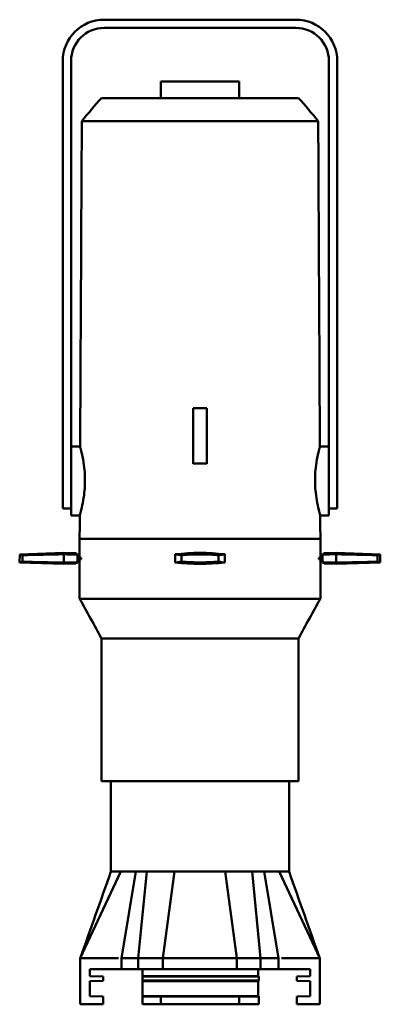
# Model space of a CAD drawing. Header units: millimetres. Extents: x 20 to 2980, y 20 to 2980.
# Tile 7 of 11: x 1343 to 1605, y 1278 to 1993. Entities that reach past the tile are written whole.
import ezdxf

# ---------------------------------------------------------------- set-up
doc = ezdxf.new("R2010")
doc.units = ezdxf.units.MM
doc.layers.add('Visible (ISO)', color=7, linetype='Continuous', lineweight=50)

msp = doc.modelspace()

# ---------------------------------------------------------------- linework, layer by layer
at = {"layer": 'Visible (ISO)'}
for p, q in [((1544.05, 1992.98), (1404.55, 1992.98)), ((1404.55, 1986.98), (1544.05, 1986.98)), ((1374.55, 1962.98), (1374.55, 1647.98)), ((1380.55, 1675.71), (1380.55, 1962.98)), ((1568.05, 1962.98), (1568.05, 1675.71)), ((1574.05, 1647.98), (1574.05, 1962.98)), ((1445.77, 1948.21), (1502.83, 1948.21)), ((1445.77, 1935.99), (1445.77, 1948.21)), ((1502.83, 1935.99), (1502.83, 1948.21)), ((1469.3, 1710.99), (1479.3, 1710.99)), ((1469.3, 1710.99), (1469.3, 1700.99)), ((1479.3, 1700.99), (1479.3, 1710.99)), ((1469.3, 1700.99), (1469.3, 1692.65)), ((1479.3, 1700.99), (1479.3, 1692.65)), ((1469.3, 1692.65), (1469.3, 1684.34)), ((1479.3, 1684.34), (1479.3, 1692.65)), ((1387.15, 1682.99), (1380.55, 1682.99)), ((1469.3, 1684.34), (1469.3, 1670.62)), ((1479.3, 1684.34), (1479.3, 1670.62)), ((1568.05, 1682.99), (1561.45, 1682.99)), ((1380.55, 1675.71), (1380.55, 1632.99)), ((1568.05, 1632.99), (1568.05, 1675.71)), ((1374.55, 1647.98), (1374.55, 1637.98)), ((1574.05, 1637.98), (1574.05, 1647.98)), ((1380.55, 1637.98), (1374.55, 1637.98)), ((1568.05, 1637.98), (1574.05, 1637.98)), ((1386.89, 1632.99), (1380.55, 1632.99)), ((1568.05, 1632.99), (1561.71, 1632.99)), ((1561.8, 1615.99), (1386.8, 1615.99)), ((1386.8, 1615.99), (1386.8, 1602.18)), ((1561.8, 1615.99), (1561.8, 1602.18)), ((1343.31, 1604.72), (1343.21, 1598.95)), ((1343.31, 1604.72), (1375.2, 1605.83)), ((1375.2, 1604.83), (1375.2, 1605.83)), ((1383.85, 1605.53), (1375.2, 1605.83)), ((1375.2, 1604.83), (1375.2, 1598.83)), ((1385.2, 1602.18), (1387.93, 1602.18)), ((1385.21, 1601.38), (1387.93, 1601.38)), ((1386.8, 1601.38), (1386.8, 1572.53)), ((1387.93, 1602.18), (1387.93, 1601.38)), ((1456.25, 1598.84), (1456.36, 1604.84)), ((1492.36, 1604.83), (1492.25, 1598.83)), ((1560.67, 1601.38), (1560.67, 1602.18)), ((1560.67, 1602.18), (1563.41, 1602.18)), ((1560.67, 1601.38), (1563.39, 1601.38)), ((1561.8, 1601.38), (1561.8, 1572.53)), ((1564.75, 1605.53), (1573.4, 1605.83)), ((1573.4, 1605.83), (1573.4, 1604.84)), ((1605.29, 1604.72), (1573.4, 1605.83)), ((1573.4, 1598.84), (1573.4, 1604.84)), ((1605.29, 1604.72), (1605.39, 1598.95)), ((1343.21, 1598.95), (1375.2, 1597.83)), ((1375.2, 1597.83), (1375.2, 1598.83)), ((1383.98, 1598.14), (1375.2, 1597.83)), ((1564.63, 1598.14), (1573.4, 1597.83)), ((1605.39, 1598.95), (1573.4, 1597.83)), ((1573.4, 1598.84), (1573.4, 1597.83)), ((1386.8, 1572.53), (1561.8, 1572.53)), ((1402.8, 1543.7), (1545.8, 1543.7)), ((1402.8, 1543.7), (1402.8, 1439.99)), ((1545.8, 1543.7), (1545.8, 1439.99)), ((1545.8, 1439.99), (1402.8, 1439.99)), ((1409.55, 1374.49), (1409.55, 1439.99)), ((1539.05, 1374.49), (1539.05, 1439.99)), ((1387.3, 1311.61), (1416.83, 1374.5)), ((1417.27, 1311.61), (1427.7, 1374.5)), ((1429.24, 1311.61), (1435.75, 1374.5)), ((1447.18, 1311.61), (1455.69, 1374.5)), ((1500.96, 1311.61), (1492.67, 1374.5)), ((1518.31, 1311.61), (1512.17, 1374.5)), ((1531.33, 1311.61), (1520.9, 1374.5)), ((1561.3, 1311.61), (1531.78, 1374.5)), ((1387.3, 1311.61), (1415.09, 1311.61)), ((1387.3, 1278.09), (1387.3, 1311.61)), ((1429.24, 1311.61), (1417.27, 1311.61)), ((1417.27, 1303.5), (1417.27, 1311.61)), ((1429.24, 1311.61), (1447.18, 1311.61)), ((1429.24, 1303.5), (1429.24, 1311.61)), ((1447.18, 1311.61), (1500.96, 1311.61)), ((1447.18, 1303.5), (1447.18, 1311.61)), ((1500.96, 1311.61), (1518.31, 1311.61)), ((1500.96, 1303.5), (1500.96, 1311.61)), ((1531.33, 1311.61), (1518.31, 1311.61)), ((1518.31, 1303.5), (1518.31, 1311.61)), ((1531.33, 1303.5), (1531.33, 1311.61)), ((1533.52, 1311.61), (1561.3, 1311.61)), ((1561.3, 1278.09), (1561.3, 1311.61)), ((1394.3, 1298.49), (1394.3, 1303.5)), ((1429.24, 1303.5), (1417.27, 1303.5)), ((1429.24, 1303.5), (1447.18, 1303.5)), ((1432.41, 1303.5), (1516.51, 1303.5)), ((1432.41, 1298.5), (1432.41, 1303.5)), ((1447.18, 1303.5), (1500.96, 1303.5)), ((1500.96, 1303.5), (1518.31, 1303.5)), ((1516.51, 1303.5), (1516.51, 1298.5)), ((1531.33, 1303.5), (1518.31, 1303.5)), ((1531.33, 1303.5), (1554.3, 1303.5)), ((1554.3, 1303.5), (1554.3, 1298.5)), ((1403.8, 1298.25), (1394.3, 1298.49)), ((1394.3, 1295), (1403.8, 1295.25)), ((1394.3, 1284), (1394.3, 1295)), ((1403.8, 1295.25), (1403.8, 1298.25)), ((1432.41, 1298.22), (1432.41, 1298.5)), ((1432.41, 1298.5), (1516.51, 1298.5)), ((1432.41, 1295.27), (1432.41, 1298.22)), ((1517.06, 1298.22), (1432.41, 1298.22)), ((1432.41, 1295), (1432.41, 1295.27)), ((1432.41, 1295.27), (1517.06, 1295.27)), ((1432.41, 1284), (1432.41, 1295)), ((1432.41, 1295), (1516.51, 1295)), ((1516.51, 1298.5), (1517.06, 1298.22)), ((1517.06, 1295.27), (1516.51, 1295)), ((1516.51, 1295), (1516.51, 1284)), ((1517.06, 1298.22), (1517.06, 1295.27)), ((1554.3, 1298.5), (1544.8, 1298.25)), ((1544.8, 1298.25), (1544.8, 1295.25)), ((1544.8, 1295.25), (1554.3, 1295)), ((1554.3, 1295), (1554.3, 1283.96)), ((1403.8, 1283.75), (1394.3, 1284)), ((1403.8, 1278.09), (1403.8, 1283.75)), ((1432.41, 1283.72), (1432.41, 1284)), ((1432.41, 1284), (1516.51, 1284)), ((1432.41, 1278.09), (1432.41, 1283.72)), ((1445.92, 1283.72), (1432.41, 1283.72)), ((1445.92, 1283.72), (1445.92, 1278.09)), ((1517.06, 1283.72), (1502.69, 1283.72)), ((1502.69, 1278.09), (1502.69, 1283.72)), ((1516.51, 1284), (1517.06, 1283.72)), ((1517.06, 1283.72), (1517.06, 1278.09)), ((1554.3, 1283.96), (1544.8, 1283.73)), ((1544.8, 1283.73), (1544.8, 1278.09)), ((1387.3, 1278.09), (1403.8, 1278.09)), ((1445.92, 1278.09), (1432.41, 1278.09)), ((1502.69, 1278.09), (1445.92, 1278.09)), ((1517.06, 1278.09), (1502.69, 1278.09)), ((1561.3, 1278.09), (1544.8, 1278.09))]:
    msp.add_line(p, q, dxfattribs=at)
for centre, radius, start, end in [((1404.55, 1962.98), 30, 90, 180), ((1544.05, 1962.98), 30, 0, 90), ((1404.55, 1962.98), 24, 90, 180), ((1544.05, 1962.98), 24, 0, 90), ((1474.3, 1443.33), 162.5, 83.62159, 96.34068), ((1474.3, 1760.33), 162.5, 263.62159, 276.34068)]:
    msp.add_arc(centre, radius, start, end, dxfattribs=at)
for centre, major_axis, ratio, start_param, end_param in [((1534.79, 1442.64), (1120.66, -3.03), 0.145831, 1.714081, 1.741129), ((1307.11, 1442.82), (-824.52, -3.05), 0.196862, 4.616853, 4.628978), ((1001.3, 1444.05), (1170.56, -3.17), 0.145831, 1.246069, 1.24607), ((1504.22, 1442.8), (-171.33, 3.05), 0.984634, 5.013015, 5.013017), ((1435.49, 1444.02), (-166.67, 2.94), 0.972515, 4.576916, 4.604079), ((1513.43, 1442.64), (168.05, -2.97), 0.972515, 1.713686, 1.740735), ((1433.43, 1444.05), (175.53, -3.1), 0.972515, 1.245674, 1.245676), ((1612.39, 1443.84), (819.44, 3.03), 0.196862, 1.61767, 1.629821), ((1319.65, 1442.8), (856.94, 3.17), 0.196862, 1.26944, 1.269441), ((1453.25, 1444.02), (-1111.48, 3.01), 0.145831, 4.57731, 4.604474), ((1495.35, 1759.65), (1111.48, -3.01), 0.145831, 4.577228, 4.604474), ((1336.21, 1759.82), (-819.44, -3.03), 0.196862, 1.61767, 1.629941), ((1628.96, 1760.86), (-856.94, -3.17), 0.196862, 1.26944, 1.269441), ((1435.17, 1761.02), (-168.05, 2.97), 0.972515, 1.713686, 1.740817), ((1515.17, 1759.61), (-175.53, 3.1), 0.972515, 1.245674, 1.245676), ((1513.11, 1759.65), (166.67, -2.94), 0.972515, 4.576834, 4.604079), ((1444.38, 1760.86), (171.33, -3.05), 0.984634, 5.013015, 5.013017), ((1641.5, 1760.84), (824.52, 3.05), 0.196862, 4.616734, 4.628978), ((1413.82, 1761.02), (-1120.66, 3.03), 0.145831, 1.714081, 1.741212), ((1947.31, 1759.61), (-1170.56, 3.17), 0.145831, 1.246069, 1.24607), ((1474.3, 1281.88), (-76, 0), 0.026186, 4.329614, 5.095164)]:
    msp.add_ellipse(centre, major_axis=major_axis, ratio=ratio, start_param=start_param, end_param=end_param, dxfattribs=at)
for points, degree in [([(1388.37, 1919.33), (1393.17, 1924.86), (1397.47, 1930.86), (1402.69, 1935.99)], 3), ([(1545.91, 1935.99), (1551.14, 1930.86), (1555.44, 1924.86), (1560.23, 1919.33)], 3), ([(1386.81, 1615.99), (1386.83, 1621.66), (1386.86, 1627.33), (1386.89, 1632.99)], 3), ([(1561.71, 1632.99), (1561.74, 1627.33), (1561.77, 1621.66), (1561.8, 1615.99)], 3), ([(1345.14, 1599.44), (1345.2, 1601.83), (1345.26, 1604.22)], 2), ([(1383.85, 1605.53), (1383.85, 1605.53), (1384.28, 1605.25), (1385.16, 1604.69)], 3), ([(1385.21, 1601.38), (1385.24, 1600.18), (1385.26, 1598.98)], 2), ([(1487.75, 1599.44), (1487.8, 1601.83), (1487.85, 1604.22)], 2), ([(1563.46, 1604.7), (1563.4, 1601.84), (1563.35, 1598.98)], 2), ([(1563.46, 1604.7), (1563.45, 1604.69), (1563.45, 1604.69), (1563.44, 1604.69)], 3), ([(1563.46, 1604.7), (1564.33, 1605.25), (1564.75, 1605.53), (1564.75, 1605.53)], 3), ([(1383.98, 1598.14), (1383.98, 1598.14), (1384.4, 1598.41), (1385.24, 1598.97)], 3), ([(1385.26, 1598.98), (1385.25, 1598.97), (1385.25, 1598.97), (1385.24, 1598.97)], 3), ([(1563.35, 1598.98), (1564.2, 1598.42), (1564.63, 1598.14), (1564.63, 1598.14)], 3), ([(1402.8, 1543.7), (1397.47, 1553.31), (1392.14, 1562.92), (1386.8, 1572.53)], 3), ([(1561.8, 1572.53), (1556.47, 1562.92), (1551.14, 1553.31), (1545.8, 1543.7)], 3), ([(1387.3, 1311.61), (1394.72, 1332.57), (1402.14, 1353.53), (1409.55, 1374.49)], 3), ([(1539.05, 1374.49), (1546.47, 1353.53), (1553.89, 1332.57), (1561.3, 1311.61)], 3)]:
    msp.add_open_spline(points, degree=degree, dxfattribs=at)
for points, knots in [([(1545.91, 1935.99), (1545.92, 1935.99), (1544.71, 1935.99), (1540.01, 1935.99), (1535.4, 1935.99), (1521.85, 1935.99), (1514, 1935.99), (1501.14, 1935.99), (1493.12, 1935.99), (1478.11, 1935.99), (1470.11, 1935.99), (1456.97, 1935.99), (1448.48, 1935.99), (1432.64, 1935.99), (1424.71, 1935.99), (1412.13, 1935.99), (1407.98, 1935.99), (1403.83, 1935.99), (1402.69, 1935.99), (1402.69, 1935.99)], [-15.26352, -15.26352, -15.26352, -15.26352, -14.442726, -14.442726, -13.239457, -13.239457, -11.782958, -11.782958, -9.362319, -9.362319, -6.742791, -6.742791, -4.927828, -4.927828, -3.678086, -3.678086, -2.679806, -2.679806, -2.026709, -2.026709, -2.026709, -2.026709]), ([(1387.15, 1682.99), (1387.33, 1716.32), (1387.5, 1749.66), (1387.9, 1828.44), (1388.14, 1873.88), (1388.37, 1919.33)], [0, 0, 0, 0, 10, 10, 23.633675, 23.633675, 23.633675, 23.633675]), ([(1474.3, 1919.33), (1473.75, 1919.33), (1473.2, 1919.33), (1472.66, 1919.33), (1471.74, 1919.33), (1470.83, 1919.33), (1469.91, 1919.33), (1469.74, 1919.33), (1469.57, 1919.33), (1469.41, 1919.33), (1468.49, 1919.33), (1467.57, 1919.33), (1466.66, 1919.33), (1465.75, 1919.33), (1464.83, 1919.33), (1463.92, 1919.33), (1463.76, 1919.33), (1463.61, 1919.33), (1463.45, 1919.33), (1462.04, 1919.33), (1460.63, 1919.33), (1459.24, 1919.33), (1457.84, 1919.33), (1456.46, 1919.33), (1455.08, 1919.33), (1454.27, 1919.33), (1453.46, 1919.33), (1452.65, 1919.33), (1452.63, 1919.33), (1452.61, 1919.33), (1452.6, 1919.33), (1451.18, 1919.33), (1449.77, 1919.33), (1448.38, 1919.33), (1446.28, 1919.34), (1444.21, 1919.34), (1442.17, 1919.34), (1442.05, 1919.34), (1441.94, 1919.34), (1441.82, 1919.34), (1441.8, 1919.34), (1441.77, 1919.34), (1441.74, 1919.34), (1441.22, 1919.34), (1440.69, 1919.34), (1440.17, 1919.34), (1438.94, 1919.34), (1437.73, 1919.34), (1436.52, 1919.34), (1435.33, 1919.34), (1434.14, 1919.34), (1432.97, 1919.34), (1432.3, 1919.34), (1431.64, 1919.34), (1430.99, 1919.34), (1430.96, 1919.34), (1430.93, 1919.34), (1430.9, 1919.34), (1430.53, 1919.34), (1430.15, 1919.34), (1429.79, 1919.34), (1428.32, 1919.33), (1426.89, 1919.33), (1425.48, 1919.33), (1424.89, 1919.33), (1424.3, 1919.33), (1423.72, 1919.33), (1423.35, 1919.33), (1423, 1919.33), (1422.64, 1919.33), (1422.6, 1919.33), (1422.57, 1919.33), (1422.54, 1919.33), (1421.74, 1919.33), (1420.94, 1919.33), (1420.16, 1919.33), (1420.13, 1919.33), (1420.1, 1919.33), (1420.06, 1919.33), (1419.11, 1919.33), (1418.17, 1919.33), (1417.25, 1919.33), (1416.37, 1919.33), (1415.5, 1919.33), (1414.65, 1919.33), (1414.49, 1919.33), (1414.34, 1919.33), (1414.19, 1919.33), (1413.63, 1919.33), (1413.08, 1919.33), (1412.54, 1919.33), (1412.34, 1919.33), (1412.14, 1919.33), (1411.94, 1919.33), (1411.72, 1919.33), (1411.49, 1919.33), (1411.27, 1919.33), (1411.04, 1919.33), (1410.81, 1919.33), (1410.59, 1919.33), (1410.36, 1919.33), (1410.14, 1919.33), (1409.91, 1919.33), (1409.72, 1919.33), (1409.53, 1919.33), (1409.35, 1919.33), (1409.31, 1919.33), (1409.27, 1919.33), (1409.24, 1919.33), (1408.99, 1919.33), (1408.75, 1919.33), (1408.51, 1919.33), (1408.3, 1919.33), (1408.09, 1919.33), (1407.88, 1919.33), (1407.46, 1919.33), (1407.05, 1919.33), (1406.64, 1919.33), (1406.6, 1919.33), (1406.57, 1919.33), (1406.53, 1919.33), (1406.32, 1919.33), (1406.11, 1919.33), (1405.9, 1919.33), (1405.6, 1919.33), (1405.31, 1919.33), (1405.02, 1919.33), (1404.98, 1919.33), (1404.93, 1919.33), (1404.89, 1919.33), (1404.57, 1919.33), (1404.25, 1919.33), (1403.93, 1919.33), (1403.9, 1919.33), (1403.86, 1919.33), (1403.83, 1919.33), (1403.7, 1919.33), (1403.58, 1919.33), (1403.45, 1919.32), (1402.99, 1919.32), (1402.53, 1919.32), (1402.08, 1919.32), (1401.78, 1919.32), (1401.47, 1919.32), (1401.17, 1919.32), (1401.16, 1919.32), (1401.14, 1919.32), (1401.13, 1919.32), (1400.53, 1919.32), (1399.95, 1919.32), (1399.4, 1919.32), (1399.36, 1919.32), (1399.33, 1919.32), (1399.29, 1919.32), (1399.22, 1919.32), (1399.14, 1919.32), (1399.06, 1919.32), (1398.88, 1919.32), (1398.69, 1919.32), (1398.51, 1919.32), (1398.48, 1919.32), (1398.45, 1919.32), (1398.43, 1919.32), (1398.28, 1919.32), (1398.13, 1919.32), (1397.98, 1919.32), (1397.69, 1919.32), (1397.41, 1919.32), (1397.13, 1919.32), (1397.08, 1919.32), (1397.03, 1919.32), (1396.97, 1919.32), (1396.26, 1919.32), (1395.6, 1919.33), (1394.97, 1919.33), (1394.93, 1919.33), (1394.89, 1919.33), (1394.85, 1919.33), (1394.5, 1919.33), (1394.16, 1919.33), (1393.83, 1919.33), (1393.58, 1919.33), (1393.35, 1919.33), (1393.12, 1919.33), (1392.65, 1919.33), (1392.23, 1919.33), (1391.83, 1919.33), (1391.31, 1919.33), (1390.85, 1919.33), (1390.44, 1919.33), (1390.18, 1919.33), (1389.95, 1919.33), (1389.73, 1919.33), (1389.71, 1919.33), (1389.68, 1919.33), (1389.66, 1919.33), (1389.61, 1919.33), (1389.56, 1919.33), (1389.51, 1919.33), (1389.42, 1919.33), (1389.34, 1919.33), (1389.26, 1919.33), (1389.18, 1919.33), (1389.1, 1919.33), (1389.03, 1919.33), (1388.96, 1919.33), (1388.9, 1919.33), (1388.84, 1919.33), (1388.78, 1919.33), (1388.73, 1919.33), (1388.69, 1919.33), (1388.64, 1919.33), (1388.61, 1919.33), (1388.57, 1919.33), (1388.57, 1919.33), (1388.56, 1919.33), (1388.56, 1919.33), (1388.52, 1919.33), (1388.48, 1919.33), (1388.45, 1919.33), (1388.43, 1919.33), (1388.41, 1919.33), (1388.39, 1919.33), (1388.39, 1919.33), (1388.39, 1919.33), (1388.38, 1919.33), (1388.37, 1919.33), (1388.37, 1919.33), (1388.37, 1919.33)], [-11.558429, -11.558429, -11.558429, -11.558429, -11.461829, -11.461829, -11.461829, -11.300773, -11.300773, -11.300773, -11.270911, -11.270911, -11.270911, -11.109082, -11.109082, -11.109082, -10.94699, -10.94699, -10.94699, -10.919015, -10.919015, -10.919015, -10.668339, -10.668339, -10.668339, -10.418929, -10.418929, -10.418929, -10.271823, -10.271823, -10.271823, -10.268496, -10.268496, -10.268496, -10.01067, -10.01067, -10.01067, -9.623418, -9.623418, -9.623418, -9.601647, -9.601647, -9.601647, -9.596649, -9.596649, -9.596649, -9.496385, -9.496385, -9.496385, -9.260952, -9.260952, -9.260952, -9.025831, -9.025831, -9.025831, -8.892441, -8.892441, -8.892441, -8.886302, -8.886302, -8.886302, -8.810314, -8.810314, -8.810314, -8.50938, -8.50938, -8.50938, -8.382374, -8.382374, -8.382374, -8.30367, -8.30367, -8.30367, -8.296162, -8.296162, -8.296162, -8.119397, -8.119397, -8.119397, -8.111726, -8.111726, -8.111726, -7.895072, -7.895072, -7.895072, -7.687122, -7.687122, -7.687122, -7.649538, -7.649538, -7.649538, -7.512675, -7.512675, -7.512675, -7.46162, -7.46162, -7.46162, -7.404129, -7.404129, -7.404129, -7.344868, -7.344868, -7.344868, -7.285378, -7.285378, -7.285378, -7.235104, -7.235104, -7.235104, -7.225099, -7.225099, -7.225099, -7.159188, -7.159188, -7.159188, -7.101993, -7.101993, -7.101993, -6.985287, -6.985287, -6.985287, -6.9751, -6.9751, -6.9751, -6.914209, -6.914209, -6.914209, -6.828085, -6.828085, -6.828085, -6.815245, -6.815245, -6.815245, -6.71824, -6.71824, -6.71824, -6.708061, -6.708061, -6.708061, -6.669308, -6.669308, -6.669308, -6.524379, -6.524379, -6.524379, -6.424318, -6.424318, -6.424318, -6.41907, -6.41907, -6.41907, -6.218794, -6.218794, -6.218794, -6.206654, -6.206654, -6.206654, -6.178829, -6.178829, -6.178829, -6.110302, -6.110302, -6.110302, -6.100506, -6.100506, -6.100506, -6.04424, -6.04424, -6.04424, -5.933439, -5.933439, -5.933439, -5.912277, -5.912277, -5.912277, -5.625864, -5.625864, -5.625864, -5.607615, -5.607615, -5.607615, -5.443186, -5.443186, -5.443186, -5.320125, -5.320125, -5.320125, -5.072045, -5.072045, -5.072045, -4.745807, -4.745807, -4.745807, -4.535303, -4.535303, -4.535303, -4.509822, -4.509822, -4.509822, -4.459176, -4.459176, -4.459176, -4.359772, -4.359772, -4.359772, -4.26156, -4.26156, -4.26156, -4.164106, -4.164106, -4.164106, -4.067902, -4.067902, -4.067902, -3.979973, -3.979973, -3.979973, -3.966095, -3.966095, -3.966095, -3.857791, -3.857791, -3.857791, -3.745946, -3.745946, -3.745946, -3.717834, -3.717834, -3.717834, -3.636161, -3.636161, -3.636161, -3.636161]), ([(1474.3, 1919.33), (1474.85, 1919.33), (1475.4, 1919.33), (1475.95, 1919.33), (1476.86, 1919.33), (1477.78, 1919.33), (1478.69, 1919.33), (1478.86, 1919.33), (1479.03, 1919.33), (1479.2, 1919.33), (1480.12, 1919.33), (1481.03, 1919.33), (1481.94, 1919.33), (1482.86, 1919.33), (1483.77, 1919.33), (1484.68, 1919.33), (1484.84, 1919.33), (1485, 1919.33), (1485.16, 1919.33), (1486.57, 1919.33), (1487.97, 1919.33), (1489.37, 1919.33), (1490.76, 1919.33), (1492.15, 1919.33), (1493.52, 1919.33), (1494.34, 1919.33), (1495.15, 1919.33), (1495.95, 1919.33), (1495.97, 1919.33), (1495.99, 1919.33), (1496.01, 1919.33), (1497.42, 1919.33), (1498.83, 1919.33), (1500.23, 1919.33), (1502.33, 1919.34), (1504.4, 1919.34), (1506.44, 1919.34), (1506.55, 1919.34), (1506.67, 1919.34), (1506.78, 1919.34), (1506.81, 1919.34), (1506.84, 1919.34), (1506.86, 1919.34), (1507.39, 1919.34), (1507.91, 1919.34), (1508.44, 1919.34), (1509.66, 1919.34), (1510.88, 1919.34), (1512.08, 1919.34), (1513.28, 1919.34), (1514.46, 1919.34), (1515.64, 1919.34), (1516.3, 1919.34), (1516.96, 1919.34), (1517.62, 1919.34), (1517.65, 1919.34), (1517.68, 1919.34), (1517.71, 1919.34), (1518.08, 1919.34), (1518.45, 1919.34), (1518.82, 1919.34), (1520.28, 1919.33), (1521.72, 1919.33), (1523.12, 1919.33), (1523.71, 1919.33), (1524.29, 1919.33), (1524.86, 1919.33), (1525.19, 1919.33), (1525.51, 1919.33), (1525.83, 1919.33), (1525.88, 1919.33), (1525.92, 1919.33), (1525.97, 1919.33), (1526, 1919.33), (1526.03, 1919.33), (1526.07, 1919.33), (1526.87, 1919.33), (1527.66, 1919.33), (1528.44, 1919.33), (1528.47, 1919.33), (1528.51, 1919.33), (1528.54, 1919.33), (1529, 1919.33), (1529.45, 1919.33), (1529.9, 1919.33), (1530.12, 1919.33), (1530.35, 1919.33), (1530.57, 1919.33), (1530.8, 1919.33), (1531.02, 1919.33), (1531.25, 1919.33), (1531.28, 1919.33), (1531.32, 1919.33), (1531.35, 1919.33), (1532.24, 1919.33), (1533.11, 1919.33), (1533.96, 1919.33), (1534.11, 1919.33), (1534.26, 1919.33), (1534.42, 1919.33), (1534.97, 1919.33), (1535.52, 1919.33), (1536.06, 1919.33), (1536.49, 1919.33), (1536.91, 1919.33), (1537.33, 1919.33), (1537.99, 1919.33), (1538.63, 1919.33), (1539.26, 1919.33), (1539.29, 1919.33), (1539.33, 1919.33), (1539.37, 1919.33), (1539.61, 1919.33), (1539.86, 1919.33), (1540.1, 1919.33), (1540.73, 1919.33), (1541.36, 1919.33), (1541.96, 1919.33), (1542.21, 1919.33), (1542.46, 1919.33), (1542.7, 1919.33), (1543, 1919.33), (1543.29, 1919.33), (1543.58, 1919.33), (1543.63, 1919.33), (1543.67, 1919.33), (1543.71, 1919.33), (1544.04, 1919.33), (1544.36, 1919.33), (1544.68, 1919.33), (1544.71, 1919.33), (1544.74, 1919.33), (1544.77, 1919.33), (1544.9, 1919.33), (1545.03, 1919.33), (1545.15, 1919.32), (1545.62, 1919.32), (1546.07, 1919.32), (1546.52, 1919.32), (1546.83, 1919.32), (1547.13, 1919.32), (1547.43, 1919.32), (1547.44, 1919.32), (1547.46, 1919.32), (1547.48, 1919.32), (1548.07, 1919.32), (1548.65, 1919.32), (1549.21, 1919.32), (1549.24, 1919.32), (1549.28, 1919.32), (1549.31, 1919.32), (1549.39, 1919.32), (1549.46, 1919.32), (1549.54, 1919.32), (1549.73, 1919.32), (1549.91, 1919.32), (1550.1, 1919.32), (1550.12, 1919.32), (1550.15, 1919.32), (1550.18, 1919.32), (1550.33, 1919.32), (1550.48, 1919.32), (1550.62, 1919.32), (1550.91, 1919.32), (1551.19, 1919.32), (1551.47, 1919.32), (1551.52, 1919.32), (1551.58, 1919.32), (1551.63, 1919.32), (1552.34, 1919.32), (1553.01, 1919.33), (1553.63, 1919.33), (1553.67, 1919.33), (1553.71, 1919.33), (1553.75, 1919.33), (1554.11, 1919.33), (1554.45, 1919.33), (1554.78, 1919.33), (1555.02, 1919.33), (1555.26, 1919.33), (1555.49, 1919.33), (1555.95, 1919.33), (1556.38, 1919.33), (1556.77, 1919.33), (1557.29, 1919.33), (1557.76, 1919.33), (1558.16, 1919.33), (1558.42, 1919.33), (1558.66, 1919.33), (1558.87, 1919.33), (1558.9, 1919.33), (1558.92, 1919.33), (1558.95, 1919.33), (1559, 1919.33), (1559.04, 1919.33), (1559.09, 1919.33), (1559.18, 1919.33), (1559.27, 1919.33), (1559.35, 1919.33), (1559.43, 1919.33), (1559.5, 1919.33), (1559.57, 1919.33), (1559.64, 1919.33), (1559.7, 1919.33), (1559.76, 1919.33), (1559.82, 1919.33), (1559.87, 1919.33), (1559.92, 1919.33), (1559.96, 1919.33), (1560, 1919.33), (1560.03, 1919.33), (1560.04, 1919.33), (1560.04, 1919.33), (1560.05, 1919.33), (1560.09, 1919.33), (1560.12, 1919.33), (1560.15, 1919.33), (1560.18, 1919.33), (1560.2, 1919.33), (1560.21, 1919.33), (1560.22, 1919.33), (1560.22, 1919.33), (1560.22, 1919.33), (1560.23, 1919.33), (1560.23, 1919.33), (1560.23, 1919.33)], [0.000002, 0.000002, 0.000002, 0.000002, 0.164706, 0.164706, 0.164706, 0.439308, 0.439308, 0.439308, 0.490221, 0.490221, 0.490221, 0.766141, 0.766141, 0.766141, 1.042508, 1.042508, 1.042508, 1.090205, 1.090205, 1.090205, 1.51761, 1.51761, 1.51761, 1.942856, 1.942856, 1.942856, 2.193672, 2.193672, 2.193672, 2.199344, 2.199344, 2.199344, 2.638939, 2.638939, 2.638939, 3.29926, 3.29926, 3.29926, 3.336326, 3.336326, 3.336326, 3.344848, 3.344848, 3.344848, 3.515798, 3.515798, 3.515798, 3.917197, 3.917197, 3.917197, 4.318065, 4.318065, 4.318065, 4.545526, 4.545526, 4.545526, 4.555992, 4.555992, 4.555992, 4.685554, 4.685554, 4.685554, 5.198647, 5.198647, 5.198647, 5.412209, 5.412209, 5.412209, 5.53281, 5.53281, 5.53281, 5.549388, 5.549388, 5.549388, 5.562185, 5.562185, 5.562185, 5.863571, 5.863571, 5.863571, 5.87665, 5.87665, 5.87665, 6.052741, 6.052741, 6.052741, 6.14193, 6.14193, 6.14193, 6.231917, 6.231917, 6.231917, 6.246046, 6.246046, 6.246046, 6.600602, 6.600602, 6.600602, 6.664684, 6.664684, 6.664684, 6.898034, 6.898034, 6.898034, 7.083107, 7.083107, 7.083107, 7.371295, 7.371295, 7.371295, 7.388353, 7.388353, 7.388353, 7.500733, 7.500733, 7.500733, 7.797235, 7.797235, 7.797235, 7.918423, 7.918423, 7.918423, 8.065266, 8.065266, 8.065266, 8.087159, 8.087159, 8.087159, 8.252555, 8.252555, 8.252555, 8.269911, 8.269911, 8.269911, 8.335985, 8.335985, 8.335985, 8.583091, 8.583091, 8.583091, 8.753696, 8.753696, 8.753696, 8.762644, 8.762644, 8.762644, 9.10412, 9.10412, 9.10412, 9.124818, 9.124818, 9.124818, 9.17226, 9.17226, 9.17226, 9.2891, 9.2891, 9.2891, 9.305803, 9.305803, 9.305803, 9.401737, 9.401737, 9.401737, 9.590655, 9.590655, 9.590655, 9.626737, 9.626737, 9.626737, 10.115076, 10.115076, 10.115076, 10.14619, 10.14619, 10.14619, 10.426545, 10.426545, 10.426545, 10.636366, 10.636366, 10.636366, 11.059346, 11.059346, 11.059346, 11.615583, 11.615583, 11.615583, 11.974502, 11.974502, 11.974502, 12.017946, 12.017946, 12.017946, 12.1043, 12.1043, 12.1043, 12.273785, 12.273785, 12.273785, 12.441239, 12.441239, 12.441239, 12.607399, 12.607399, 12.607399, 12.77143, 12.77143, 12.77143, 12.921349, 12.921349, 12.921349, 12.945012, 12.945012, 12.945012, 13.129674, 13.129674, 13.129674, 13.320371, 13.320371, 13.320371, 13.368301, 13.368301, 13.368301, 13.508249, 13.508249, 13.508249, 13.508249]), ([(1560.23, 1919.33), (1560.4, 1885.99), (1560.58, 1852.66), (1560.98, 1773.88), (1561.22, 1728.44), (1561.45, 1682.99)], [0, 0, 0, 0, 10, 10, 23.633676, 23.633676, 23.633676, 23.633676]), ([(1390.68, 1657.99), (1390.69, 1659.53), (1390.65, 1661.06), (1390.46, 1665.04), (1390.23, 1667.41), (1389.55, 1672.57), (1389.05, 1675.19), (1388.14, 1679.29), (1387.74, 1680.81), (1387.27, 1682.58), (1387.15, 1682.99), (1387.15, 1682.99)], [7.918586, 7.918586, 7.918586, 7.918586, 8.380947, 8.380947, 9.132945, 9.132945, 10.14429, 10.14429, 11.091912, 11.091912, 11.878432, 11.878432, 11.878432, 11.878432]), ([(1561.45, 1682.99), (1561.45, 1682.99), (1561.33, 1682.58), (1560.86, 1680.81), (1560.46, 1679.29), (1559.56, 1675.19), (1559.06, 1672.57), (1558.37, 1667.4), (1558.15, 1665.04), (1557.95, 1661.06), (1557.92, 1659.53), (1557.93, 1657.99)], [3.959518, 3.959518, 3.959518, 3.959518, 4.746084, 4.746084, 5.693704, 5.693704, 6.705046, 6.705046, 7.457035, 7.457035, 7.919362, 7.919362, 7.919362, 7.919362]), ([(1474.3, 1670.72), (1473.47, 1670.72), (1472.63, 1670.71), (1470.97, 1670.68), (1470.13, 1670.66), (1469.3, 1670.62)], [-0.5002321, -0.5002321, -0.5002321, -0.5002321, -0.2501608, -0.2501608, -0.0000176, -0.0000176, -0.0000176, -0.0000176]), ([(1479.3, 1670.62), (1478.47, 1670.66), (1477.64, 1670.68), (1475.97, 1670.71), (1475.14, 1670.72), (1474.3, 1670.72)], [0.0000177, 0.0000177, 0.0000177, 0.0000177, 0.2501906, 0.2501906, 0.5002318, 0.5002318, 0.5002318, 0.5002318]), ([(1386.89, 1632.99), (1386.89, 1632.99), (1386.91, 1633.05), (1387.05, 1633.52), (1387.32, 1634.47), (1388.11, 1637.5), (1388.63, 1639.65), (1389.54, 1644.41), (1389.93, 1646.89), (1390.43, 1651.68), (1390.59, 1653.9), (1390.66, 1656.77), (1390.67, 1657.38), (1390.68, 1657.99)], [19.79711, 19.79711, 19.79711, 19.79711, 20.08845, 20.08845, 21.030555, 21.030555, 22.03844, 22.03844, 22.892752, 22.892752, 23.572362, 23.572362, 23.75656, 23.75656, 23.75656, 23.75656]), ([(1557.93, 1657.99), (1557.93, 1657.38), (1557.94, 1656.77), (1558.02, 1653.9), (1558.17, 1651.68), (1558.68, 1646.89), (1559.07, 1644.41), (1559.97, 1639.64), (1560.49, 1637.5), (1561.28, 1634.47), (1561.56, 1633.52), (1561.69, 1633.05), (1561.71, 1632.99), (1561.71, 1632.99)], [-7.918605, -7.918605, -7.918605, -7.918605, -7.734375, -7.734375, -7.05476, -7.05476, -6.200435, -6.200435, -5.192552, -5.192552, -4.250451, -4.250451, -3.959159, -3.959159, -3.959159, -3.959159]), ([(1343.31, 1604.72), (1343.31, 1604.72), (1343.6, 1604.64), (1344.49, 1604.41), (1344.84, 1604.32), (1345.26, 1604.22)], [-7.213423, -7.213423, -7.213423, -7.213423, -6.310643, -6.310643, -5.885131, -5.885131, -5.885131, -5.885131]), ([(1460.84, 1604.22), (1462.25, 1604.33), (1463.67, 1604.41), (1468.18, 1604.64), (1471.29, 1604.72), (1477.31, 1604.72), (1480.42, 1604.64), (1484.97, 1604.41), (1486.42, 1604.32), (1487.85, 1604.22)], [-8.533009, -8.533009, -8.533009, -8.533009, -8.116203, -8.116203, -7.213423, -7.213423, -6.310643, -6.310643, -5.885131, -5.885131, -5.885131, -5.885131]), ([(1603.37, 1604.22), (1603.78, 1604.33), (1604.12, 1604.41), (1605, 1604.64), (1605.29, 1604.72), (1605.29, 1604.72)], [-8.533009, -8.533009, -8.533009, -8.533009, -8.116203, -8.116203, -7.213423, -7.213423, -7.213423, -7.213423]), ([(1345.14, 1599.44), (1344.73, 1599.34), (1344.39, 1599.25), (1343.5, 1599.03), (1343.21, 1598.95), (1343.21, 1598.95)], [5.899158, 5.899158, 5.899158, 5.899158, 6.314405, 6.314405, 7.218001, 7.218001, 7.218001, 7.218001]), ([(1487.75, 1599.44), (1486.35, 1599.34), (1484.93, 1599.25), (1480.42, 1599.03), (1477.31, 1598.95), (1471.29, 1598.95), (1468.18, 1599.03), (1463.64, 1599.25), (1462.19, 1599.34), (1460.76, 1599.45)], [5.899158, 5.899158, 5.899158, 5.899158, 6.314405, 6.314405, 7.218001, 7.218001, 8.121597, 8.121597, 8.545551, 8.545551, 8.545551, 8.545551]), ([(1605.39, 1598.95), (1605.39, 1598.95), (1605.1, 1599.03), (1604.21, 1599.25), (1603.86, 1599.34), (1603.43, 1599.45)], [7.218001, 7.218001, 7.218001, 7.218001, 8.121597, 8.121597, 8.545551, 8.545551, 8.545551, 8.545551]), ([(1416.83, 1374.5), (1412.92, 1374.5), (1410.52, 1374.49), (1409.69, 1374.49), (1409.62, 1374.49), (1409.56, 1374.49), (1409.55, 1374.49), (1409.55, 1374.49)], [0, 0, 0, 0, 2.549741, 2.549741, 2.91285, 2.91285, 3.108588, 3.108588, 3.108588, 3.108588]), ([(1427.7, 1374.5), (1425.54, 1374.5), (1423.54, 1374.49), (1419.9, 1374.5), (1418.27, 1374.5), (1416.83, 1374.5)], [0, 0, 0, 0, 0.933706, 0.933706, 1.866274, 1.866274, 1.866274, 1.866274]), ([(1435.75, 1374.5), (1434.31, 1374.5), (1432.92, 1374.5), (1430.23, 1374.5), (1428.94, 1374.5), (1427.7, 1374.5)], [0, 0, 0, 0, 0.53614, 0.53614, 1.072288, 1.072288, 1.072288, 1.072288]), ([(1455.69, 1374.5), (1452.11, 1374.5), (1448.63, 1374.49), (1441.94, 1374.49), (1438.75, 1374.5), (1435.75, 1374.5)], [0, 0, 0, 0, 1.121813, 1.121813, 2.245921, 2.245921, 2.245921, 2.245921]), ([(1492.67, 1374.5), (1488.17, 1374.5), (1483.54, 1374.49), (1477.3, 1374.49), (1475.74, 1374.49), (1471.05, 1374.5), (1467.93, 1374.5), (1461.74, 1374.5), (1458.69, 1374.5), (1455.69, 1374.5)], [0, 0, 0, 0, 1.407718, 1.407718, 1.87648, 1.87648, 2.814348, 2.814348, 3.752301, 3.752301, 3.752301, 3.752301]), ([(1512.17, 1374.5), (1509.22, 1374.5), (1506.1, 1374.49), (1499.56, 1374.49), (1496.16, 1374.5), (1492.67, 1374.5)], [0, 0, 0, 0, 1.089664, 1.089664, 2.177339, 2.177339, 2.177339, 2.177339]), ([(1520.9, 1374.5), (1519.56, 1374.5), (1518.16, 1374.5), (1515.25, 1374.5), (1513.73, 1374.5), (1512.17, 1374.5)], [0, 0, 0, 0, 0.578841, 0.578841, 1.157669, 1.157669, 1.157669, 1.157669]), ([(1531.78, 1374.5), (1530.35, 1374.5), (1528.71, 1374.5), (1525.07, 1374.49), (1523.07, 1374.5), (1520.9, 1374.5)], [0, 0, 0, 0, 0.936075, 0.936075, 1.873298, 1.873298, 1.873298, 1.873298]), ([(1539.05, 1374.49), (1539.05, 1374.49), (1539.04, 1374.49), (1538.88, 1374.5), (1538.19, 1374.49), (1535.75, 1374.49), (1534.01, 1374.5), (1531.78, 1374.5)], [2.715285, 2.715285, 2.715285, 2.715285, 2.909701, 2.909701, 4.361958, 4.361958, 5.814464, 5.814464, 5.814464, 5.814464]), ([(1417.27, 1303.5), (1413.44, 1303.5), (1409.61, 1303.5), (1401.96, 1303.5), (1398.13, 1303.5), (1394.3, 1303.5)], [-2.299952, -2.299952, -2.299952, -2.299952, -1.149977, -1.149977, -0.000001, -0.000001, -0.000001, -0.000001])]:
    msp.add_open_spline(points, degree=3, knots=knots, dxfattribs=at)
for points, weights in [([(1385.24, 1598.97), (1385.2, 1601.83), (1385.16, 1604.69)], [0.999999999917, 0.999999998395, 0.999999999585]), ([(1460.84, 1604.22), (1460.8, 1601.84), (1460.76, 1599.45)], [1.0000000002, 1.00000000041, 1.0000000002]), ([(1563.41, 1602.18), (1563.43, 1603.43), (1563.44, 1604.69)], [0.999999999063, 0.999999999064, 0.999999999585]), ([(1603.37, 1604.22), (1603.4, 1601.84), (1603.43, 1599.45)], [1.00000000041, 1.00000000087, 1.00000000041])]:
    msp.add_rational_spline(points, weights, degree=2, dxfattribs=at)

doc.saveas('drawing.dxf')
